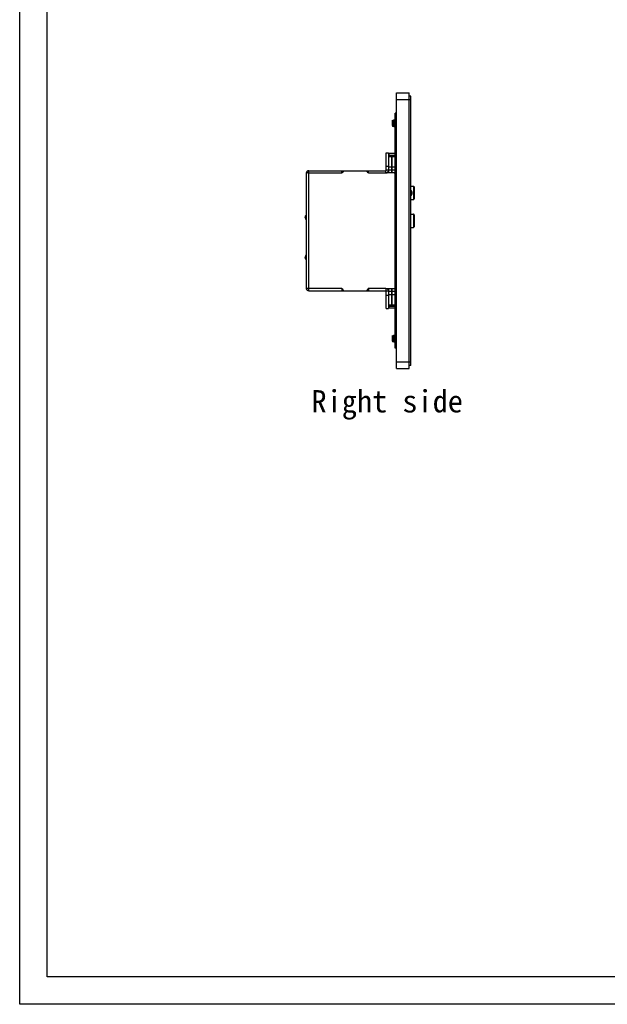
# Model space of a CAD drawing. Header units: millimetres. Extents: x 2497 to 3553, y 296 to 1027.
# Tile 1 of 9: x 2497 to 2761, y 296 to 738. Entities that reach past the tile are written whole.
import ezdxf

# ---------------------------------------------------------------- set-up
doc = ezdxf.new("R2010")
doc.units = ezdxf.units.MM
doc.layers.add('IPD6000W-US-DXF_CONTINUOUS_LINE', color=7, linetype='Continuous')
doc.layers.add('M0400TY00000DXF_CONTINUOUS_LINE', color=7, linetype='Continuous')

msp = doc.modelspace()

# ---------------------------------------------------------------- linework, layer by layer
for points in [[(2496.52, 1026.9), (3552.58, 1026.9), (3552.58, 295.64), (2496.52, 295.64)], [(3540.17, 308.05), (2508.93, 308.05), (2508.93, 1014.49), (3540.17, 1014.49)]]:
    msp.add_lwpolyline(points, close=True)
at = {"layer": 'IPD6000W-US-DXF_CONTINUOUS_LINE', "color": 7, "linetype": 'Continuous'}
for p, q in [((2665.75, 581.38), (2665.75, 705.28)), ((2665.75, 705.28), (2671.55, 705.28)), ((2665.75, 705.28), (2671.55, 705.28)), ((2671.55, 581.38), (2671.55, 705.28)), ((2672.25, 703.88), (2671.55, 703.88)), ((2672.25, 582.78), (2672.25, 703.88)), ((2665.75, 702.28), (2672.25, 702.28)), ((2665.25, 590.53), (2665.25, 696.13)), ((2665.75, 696.13), (2665.25, 696.13)), ((2663.95, 692.98), (2664.06, 693.09)), ((2663.95, 690.56), (2663.95, 692.98)), ((2663.98, 690.54), (2663.98, 690.54)), ((2663.98, 690.54), (2664.1, 690.33)), ((2664.16, 692.92), (2664.06, 693.09)), ((2664.16, 692.92), (2664.16, 692.92)), ((2664.41, 693.22), (2664.23, 692.92)), ((2664.24, 690.24), (2664.41, 690.54)), ((2664.42, 693.23), (2664.48, 693.23)), ((2664.48, 690.54), (2664.66, 690.24)), ((2664.48, 690.54), (2664.48, 690.54)), ((2664.66, 692.92), (2664.49, 693.22)), ((2664.66, 692.92), (2664.66, 692.92)), ((2664.91, 693.22), (2664.73, 692.92)), ((2664.74, 690.24), (2664.91, 690.54)), ((2664.92, 693.23), (2664.98, 693.23)), ((2664.98, 690.54), (2665.16, 690.24)), ((2664.98, 690.54), (2664.98, 690.54)), ((2665.16, 692.92), (2664.99, 693.22)), ((2665.16, 692.92), (2665.16, 692.92)), ((2665.75, 693.13), (2665.25, 693.13)), ((2664.12, 690.3), (2664.2, 690.23)), ((2664.2, 690.23), (2664.2, 690.34)), ((2664.2, 690.23), (2664.23, 690.23)), ((2664.67, 690.23), (2664.73, 690.23)), ((2665.17, 690.23), (2665.23, 690.23)), ((2661.25, 670.53), (2661.25, 678.33)), ((2661.25, 678.33), (2662.25, 678.33)), ((2662.25, 678.33), (2662.25, 670.53)), ((2662.25, 677.78), (2662.55, 678.08)), ((2662.25, 677.33), (2663.75, 677.33)), ((2662.55, 677.33), (2662.55, 678.08)), ((2665.25, 678.08), (2662.55, 678.08)), ((2663.75, 677.33), (2663.75, 669.33)), ((2663.75, 669.33), (2663.75, 677.33)), ((2663.75, 677.33), (2665.25, 677.33)), ((2662.25, 676.74), (2663.75, 676.74)), ((2663.75, 676.74), (2665.25, 676.74)), ((2625.25, 669.33), (2625.25, 617.33)), ((2626.45, 669.33), (2625.25, 669.33)), ((2625.33, 669.58), (2625.95, 669.33)), ((2626.45, 616.33), (2626.45, 670.33)), ((2626.45, 670.33), (2661.05, 670.33)), ((2626.45, 669.33), (2641.25, 669.33)), ((2641.25, 669.33), (2641.25, 670.33)), ((2641.45, 669.33), (2641.25, 669.33)), ((2641.95, 670.33), (2641.45, 669.33)), ((2653.05, 669.33), (2652.55, 670.33)), ((2653.25, 669.33), (2653.05, 669.33)), ((2653.25, 669.33), (2653.25, 670.33)), ((2653.25, 669.33), (2661.05, 669.33)), ((2661.05, 669.33), (2661.05, 670.33)), ((2664.75, 669.33), (2661.05, 669.33)), ((2661.25, 672.33), (2662.25, 672.33)), ((2662.25, 670.53), (2661.25, 670.53)), ((2663.75, 671.91), (2662.25, 671.91)), ((2662.25, 670.5), (2662.25, 669.33)), ((2663.75, 670.5), (2662.25, 670.5)), ((2665.25, 671.91), (2663.75, 671.91)), ((2665.25, 670.5), (2663.75, 670.5)), ((2672.25, 663.33), (2673.45, 663.33)), ((2673.45, 663.33), (2673.45, 657.33)), ((2673.75, 663.03), (2673.75, 657.63)), ((2672.25, 657.33), (2673.45, 657.33)), ((2672.25, 650.83), (2673.45, 650.83)), ((2673.45, 650.83), (2673.45, 644.83)), ((2624.82, 649.4), (2625.01, 649.47)), ((2625.25, 648.22), (2624.82, 649.4)), ((2625.25, 648.81), (2625.01, 649.47)), ((2673.75, 650.53), (2673.75, 645.13)), ((2672.25, 644.83), (2673.45, 644.83)), ((2624.82, 631.26), (2625.25, 632.43)), ((2624.82, 631.26), (2625.01, 631.19)), ((2625.01, 631.19), (2625.25, 631.85)), ((2626.45, 617.33), (2625.25, 617.33)), ((2625.95, 617.33), (2625.33, 617.08)), ((2641.25, 617.33), (2626.45, 617.33)), ((2626.45, 616.33), (2661.05, 616.33)), ((2641.25, 617.33), (2641.45, 617.33)), ((2641.25, 617.33), (2641.25, 616.33)), ((2641.45, 617.33), (2641.95, 616.33)), ((2652.55, 616.33), (2653.05, 617.33)), ((2653.25, 617.33), (2653.05, 617.33)), ((2661.05, 617.33), (2653.25, 617.33)), ((2653.25, 617.33), (2653.25, 616.33)), ((2661.05, 617.33), (2664.75, 617.33)), ((2661.05, 617.33), (2661.05, 616.33)), ((2662.25, 616.13), (2661.25, 616.13)), ((2661.25, 608.33), (2661.25, 616.13)), ((2662.25, 617.33), (2662.25, 616.16)), ((2662.25, 616.16), (2663.75, 616.16)), ((2662.25, 616.13), (2662.25, 608.33)), ((2663.75, 617.33), (2663.75, 609.33)), ((2663.75, 609.33), (2663.75, 617.33)), ((2663.75, 616.16), (2665.25, 616.16)), ((2661.25, 614.33), (2662.25, 614.33)), ((2662.25, 614.74), (2663.75, 614.74)), ((2663.75, 614.74), (2665.25, 614.74)), ((2661.25, 608.33), (2662.25, 608.33)), ((2663.75, 609.91), (2662.25, 609.91)), ((2663.75, 609.33), (2662.25, 609.33)), ((2662.25, 608.88), (2662.55, 608.58)), ((2662.55, 608.58), (2662.55, 609.33)), ((2665.25, 608.58), (2662.55, 608.58)), ((2665.25, 609.91), (2663.75, 609.91)), ((2665.25, 609.33), (2663.75, 609.33)), ((2663.95, 596.18), (2664.06, 596.29)), ((2663.95, 593.76), (2663.95, 596.18)), ((2663.98, 593.74), (2663.98, 593.74)), ((2663.98, 593.74), (2664.1, 593.53)), ((2664.16, 596.12), (2664.06, 596.29)), ((2664.12, 593.5), (2664.2, 593.43)), ((2664.16, 596.12), (2664.16, 596.12)), ((2664.2, 593.43), (2664.2, 593.54)), ((2664.2, 593.43), (2664.23, 593.43)), ((2664.41, 596.42), (2664.23, 596.12)), ((2664.24, 593.44), (2664.41, 593.74)), ((2664.42, 596.43), (2664.48, 596.43)), ((2664.48, 593.74), (2664.48, 593.74)), ((2664.48, 593.74), (2664.66, 593.44)), ((2664.66, 596.12), (2664.49, 596.42)), ((2664.66, 596.12), (2664.66, 596.12)), ((2664.67, 593.43), (2664.73, 593.43)), ((2664.91, 596.42), (2664.73, 596.12)), ((2664.74, 593.44), (2664.91, 593.74)), ((2664.92, 596.43), (2664.98, 596.43)), ((2664.98, 593.74), (2664.98, 593.74)), ((2664.98, 593.74), (2665.16, 593.44)), ((2665.16, 596.12), (2664.99, 596.42)), ((2665.16, 596.12), (2665.16, 596.12)), ((2665.17, 593.43), (2665.23, 593.43)), ((2665.75, 593.53), (2665.25, 593.53)), ((2665.75, 590.53), (2665.25, 590.53)), ((2665.75, 584.38), (2672.25, 584.38)), ((2665.75, 581.38), (2671.55, 581.38)), ((2672.25, 582.78), (2671.55, 582.78))]:
    msp.add_line(p, q, dxfattribs=at)
for points in [[(2663.95, 690.56), (2663.95, 690.56), (2663.96, 690.56), (2663.97, 690.55), (2663.97, 690.55), (2663.98, 690.55), (2663.98, 690.54), (2663.98, 690.54)], [(2664.23, 692.92), (2664.23, 692.92), (2664.23, 692.92), (2664.23, 692.91), (2664.23, 692.91), (2664.22, 692.91), (2664.22, 692.91), (2664.21, 692.9), (2664.2, 692.9), (2664.2, 692.9), (2664.19, 692.9), (2664.18, 692.9), (2664.17, 692.91), (2664.17, 692.91), (2664.17, 692.91), (2664.16, 692.92), (2664.16, 692.92), (2664.16, 692.92)], [(2664.41, 690.54), (2664.41, 690.54), (2664.41, 690.54), (2664.41, 690.54), (2664.42, 690.54), (2664.42, 690.55), (2664.42, 690.55), (2664.43, 690.55), (2664.44, 690.56), (2664.45, 690.56), (2664.45, 690.56), (2664.46, 690.56)], [(2664.46, 690.56), (2664.47, 690.55), (2664.47, 690.55), (2664.48, 690.55), (2664.48, 690.54), (2664.48, 690.54)], [(2664.73, 692.92), (2664.73, 692.92), (2664.73, 692.92), (2664.73, 692.91), (2664.73, 692.91), (2664.72, 692.91), (2664.72, 692.91), (2664.71, 692.9), (2664.7, 692.9), (2664.7, 692.9), (2664.69, 692.9), (2664.68, 692.9), (2664.67, 692.91), (2664.67, 692.91), (2664.67, 692.91), (2664.66, 692.92), (2664.66, 692.92), (2664.66, 692.92)], [(2664.91, 690.54), (2664.91, 690.54), (2664.91, 690.54), (2664.92, 690.54), (2664.92, 690.55), (2664.92, 690.55), (2664.93, 690.55), (2664.94, 690.56), (2664.95, 690.56), (2664.95, 690.56), (2664.96, 690.56)], [(2664.96, 690.56), (2664.97, 690.55), (2664.97, 690.55), (2664.98, 690.55), (2664.98, 690.54), (2664.98, 690.54)], [(2665.23, 692.92), (2665.23, 692.92), (2665.23, 692.92), (2665.23, 692.91), (2665.23, 692.91), (2665.22, 692.91), (2665.22, 692.91), (2665.21, 692.9), (2665.2, 692.9), (2665.2, 692.9), (2665.19, 692.9), (2665.18, 692.9), (2665.17, 692.91), (2665.17, 692.91), (2665.17, 692.91), (2665.16, 692.92), (2665.16, 692.92), (2665.16, 692.92)], [(2663.95, 593.76), (2663.95, 593.76), (2663.96, 593.76), (2663.97, 593.75), (2663.97, 593.75), (2663.98, 593.75), (2663.98, 593.74), (2663.98, 593.74)], [(2664.23, 596.12), (2664.23, 596.12), (2664.23, 596.12), (2664.23, 596.11), (2664.23, 596.11), (2664.22, 596.11), (2664.22, 596.11), (2664.21, 596.1), (2664.2, 596.1), (2664.2, 596.1), (2664.19, 596.1), (2664.18, 596.1), (2664.17, 596.11), (2664.17, 596.11), (2664.17, 596.11), (2664.16, 596.12), (2664.16, 596.12), (2664.16, 596.12)], [(2664.41, 593.74), (2664.41, 593.74), (2664.41, 593.74), (2664.42, 593.74), (2664.42, 593.75), (2664.42, 593.75), (2664.43, 593.75), (2664.44, 593.76), (2664.45, 593.76), (2664.45, 593.76), (2664.46, 593.76)], [(2664.46, 593.76), (2664.47, 593.75), (2664.47, 593.75), (2664.48, 593.75), (2664.48, 593.74), (2664.48, 593.74)], [(2664.73, 596.12), (2664.73, 596.12), (2664.73, 596.12), (2664.73, 596.11), (2664.73, 596.11), (2664.72, 596.11), (2664.72, 596.11), (2664.71, 596.1), (2664.7, 596.1), (2664.7, 596.1), (2664.69, 596.1), (2664.68, 596.1), (2664.67, 596.11), (2664.67, 596.11), (2664.67, 596.11), (2664.66, 596.12), (2664.66, 596.12), (2664.66, 596.12)], [(2664.91, 593.74), (2664.91, 593.74), (2664.91, 593.74), (2664.92, 593.74), (2664.92, 593.75), (2664.92, 593.75), (2664.93, 593.75), (2664.94, 593.76), (2664.95, 593.76), (2664.95, 593.76), (2664.96, 593.76)], [(2664.96, 593.76), (2664.97, 593.75), (2664.97, 593.75), (2664.98, 593.75), (2664.98, 593.74), (2664.98, 593.74)], [(2665.23, 596.12), (2665.23, 596.12), (2665.23, 596.12), (2665.23, 596.11), (2665.23, 596.11), (2665.22, 596.11), (2665.22, 596.11), (2665.21, 596.1), (2665.2, 596.1), (2665.2, 596.1), (2665.19, 596.1), (2665.18, 596.1), (2665.17, 596.11), (2665.17, 596.11), (2665.17, 596.11), (2665.16, 596.12), (2665.16, 596.12), (2665.16, 596.12)]]:
    msp.add_lwpolyline(points, dxfattribs=at)
for centre, radius, start, end in [((2626.45, 669.13), 1.2, 176.2291, 180), ((2626.45, 669.13), 1.2, 90, 170.3968), ((2661.05, 670.53), 1.2, 270, 0), ((2661.05, 670.53), 0.2, 270, 0), ((2664.75, 668.83), 0.5, 0, 90), ((2671.35, 660.33), 1.5, 306.8822, 53.1178), ((2673.45, 663.03), 0.3, 0, 90), ((2673.45, 657.63), 0.3, 270, 0), ((2673.45, 650.53), 0.3, 0, 90), ((2625.48, 649.64), 0.7, 110, 200), ((2625.48, 649.64), 0.5, 117.6433, 200), ((2673.45, 645.13), 0.3, 270, 0), ((2625.48, 631.02), 0.7, 160, 250), ((2625.48, 631.02), 0.5, 160, 242.3567), ((2626.45, 617.53), 1.2, 180, 183.7709), ((2626.45, 617.53), 1.2, 189.6032, 270), ((2661.05, 616.13), 1.2, 0, 90), ((2661.05, 616.13), 0.2, 0, 90), ((2664.75, 617.83), 0.5, 270, 0)]:
    msp.add_arc(centre, radius, start, end, dxfattribs=at)
for points, knots in [([(2663.95, 690.99), (2663.96, 690.91), (2663.98, 690.77), (2664.02, 690.6), (2664.05, 690.49), (2664.06, 690.42), (2664.08, 690.37), (2664.1, 690.34), (2664.1, 690.33)], [0, 0, 0, 0, 0.346108, 0.634275, 0.753169, 0.854005, 0.936283, 1, 1, 1, 1]), ([(2663.95, 690.71), (2663.95, 690.69), (2663.95, 690.65), (2663.96, 690.6), (2663.97, 690.57), (2663.98, 690.55), (2663.98, 690.54), (2663.98, 690.54)], [0, 0, 0, 0, 0.361207, 0.649772, 0.86273, 0.940685, 1, 1, 1, 1]), ([(2664.06, 693.09), (2664.06, 693.09), (2664.06, 693.09), (2664.06, 693.09), (2664.06, 693.09), (2664.06, 693.09), (2664.06, 693.09)], [0, 0, 0, 0, 0.234025, 0.429318, 0.667572, 1, 1, 1, 1]), ([(2664.06, 693.09), (2664.06, 693.09), (2664.07, 693.08), (2664.07, 693.07), (2664.07, 693.05), (2664.08, 693.02), (2664.08, 692.97), (2664.08, 692.92), (2664.09, 692.86), (2664.09, 692.79), (2664.1, 692.69), (2664.11, 692.54), (2664.11, 692.34), (2664.12, 692.12), (2664.13, 691.89), (2664.14, 691.66), (2664.15, 691.42), (2664.16, 691.2), (2664.17, 690.92), (2664.18, 690.68), (2664.19, 690.47), (2664.19, 690.38), (2664.2, 690.34)], [0, 0, 0, 0, 0.002004, 0.004886, 0.013341, 0.025372, 0.040899, 0.05981, 0.081957, 0.107176, 0.135274, 0.199258, 0.272035, 0.351517, 0.435461, 0.521545, 0.607424, 0.690802, 0.769485, 0.904847, 0.958129, 1, 1, 1, 1]), ([(2664.16, 692.92), (2664.16, 692.91), (2664.17, 692.91), (2664.17, 692.89), (2664.18, 692.86), (2664.19, 692.82), (2664.19, 692.77), (2664.2, 692.71), (2664.21, 692.61), (2664.23, 692.46), (2664.24, 692.27), (2664.26, 692.05), (2664.27, 691.83), (2664.29, 691.59), (2664.3, 691.37), (2664.32, 691.19), (2664.33, 691.05), (2664.33, 690.96), (2664.34, 690.87), (2664.35, 690.79), (2664.36, 690.73), (2664.36, 690.67), (2664.37, 690.63), (2664.38, 690.6), (2664.38, 690.58), (2664.38, 690.56), (2664.39, 690.55), (2664.39, 690.54), (2664.4, 690.54), (2664.4, 690.53), (2664.4, 690.53), (2664.41, 690.54), (2664.41, 690.54), (2664.41, 690.54)], [0, 0, 0, 0, 0.00374, 0.008568, 0.021559, 0.038982, 0.060718, 0.086582, 0.116338, 0.186382, 0.268206, 0.358694, 0.454389, 0.551632, 0.646702, 0.735964, 0.777338, 0.816009, 0.851605, 0.883792, 0.912264, 0.93676, 0.95706, 0.965583, 0.972999, 0.979302, 0.984491, 0.988581, 0.991621, 0.99375, 0.995379, 0.997279, 1, 1, 1, 1]), ([(2664.23, 692.92), (2664.23, 692.92), (2664.23, 692.92), (2664.24, 692.93), (2664.24, 692.92), (2664.25, 692.92), (2664.25, 692.92), (2664.25, 692.91), (2664.26, 692.9), (2664.26, 692.88), (2664.27, 692.86), (2664.27, 692.84), (2664.28, 692.8), (2664.28, 692.74), (2664.29, 692.68), (2664.3, 692.6), (2664.31, 692.52), (2664.31, 692.43), (2664.33, 692.3), (2664.34, 692.13), (2664.35, 691.91), (2664.37, 691.68), (2664.38, 691.46), (2664.4, 691.24), (2664.41, 691.05), (2664.43, 690.88), (2664.44, 690.75), (2664.45, 690.67), (2664.46, 690.62), (2664.47, 690.58), (2664.47, 690.56), (2664.47, 690.55)], [0, 0, 0, 0, 0.002684, 0.004572, 0.006165, 0.008194, 0.011074, 0.014953, 0.019881, 0.025875, 0.032939, 0.041065, 0.06045, 0.083885, 0.11117, 0.142068, 0.176301, 0.213561, 0.253509, 0.339997, 0.432619, 0.528, 0.622662, 0.713154, 0.796181, 0.868725, 0.928166, 0.952292, 0.9724, 0.988333, 1, 1, 1, 1]), ([(2664.42, 693.23), (2664.41, 693.23), (2664.41, 693.23), (2664.41, 693.23), (2664.41, 693.22), (2664.41, 693.22)], [0, 0, 0, 0, 0.186435, 0.529098, 1, 1, 1, 1]), ([(2664.54, 691.73), (2664.54, 691.83), (2664.52, 692.02), (2664.51, 692.3), (2664.5, 692.52), (2664.49, 692.68), (2664.48, 692.79), (2664.47, 692.88), (2664.46, 692.97), (2664.46, 693.05), (2664.45, 693.1), (2664.44, 693.14), (2664.44, 693.16), (2664.44, 693.18), (2664.43, 693.2), (2664.43, 693.21), (2664.42, 693.22), (2664.42, 693.23), (2664.42, 693.23), (2664.42, 693.23)], [0, 0, 0, 0, 0.194078, 0.380704, 0.552757, 0.631227, 0.703643, 0.769312, 0.827614, 0.877997, 0.919996, 0.937733, 0.953246, 0.966503, 0.977494, 0.986223, 0.992728, 0.997149, 1, 1, 1, 1]), ([(2664.47, 690.55), (2664.48, 690.55), (2664.48, 690.55), (2664.48, 690.54), (2664.48, 690.54)], [0, 0, 0, 0, 0.288475, 1, 1, 1, 1]), ([(2664.48, 693.23), (2664.48, 693.23), (2664.48, 693.23), (2664.48, 693.23), (2664.48, 693.22), (2664.49, 693.22)], [0, 0, 0, 0, 0.186512, 0.529148, 1, 1, 1, 1]), ([(2664.49, 693.22), (2664.49, 693.22), (2664.49, 693.21), (2664.49, 693.2), (2664.5, 693.17), (2664.51, 693.12), (2664.52, 693.07), (2664.52, 693), (2664.53, 692.92), (2664.54, 692.83), (2664.55, 692.7), (2664.56, 692.51), (2664.57, 692.27), (2664.59, 692), (2664.6, 691.82), (2664.6, 691.73)], [0, 0, 0, 0, 0.005833, 0.013636, 0.035292, 0.06501, 0.102606, 0.147794, 0.20021, 0.259415, 0.324916, 0.472534, 0.638073, 0.815902, 1, 1, 1, 1]), ([(2664.54, 691.73), (2664.55, 691.64), (2664.55, 691.46), (2664.57, 691.19), (2664.58, 690.95), (2664.6, 690.76), (2664.61, 690.62), (2664.61, 690.53), (2664.62, 690.46), (2664.63, 690.39), (2664.64, 690.33), (2664.64, 690.29), (2664.65, 690.26), (2664.65, 690.24), (2664.66, 690.24), (2664.66, 690.24)], [0, 0, 0, 0, 0.184096, 0.361922, 0.52746, 0.675078, 0.740582, 0.799789, 0.852206, 0.897396, 0.934992, 0.964709, 0.986364, 0.994167, 1, 1, 1, 1]), ([(2664.73, 690.23), (2664.73, 690.23), (2664.72, 690.23), (2664.72, 690.24), (2664.72, 690.25), (2664.71, 690.26), (2664.71, 690.28), (2664.7, 690.29), (2664.7, 690.32), (2664.69, 690.36), (2664.69, 690.41), (2664.68, 690.49), (2664.67, 690.57), (2664.66, 690.67), (2664.66, 690.78), (2664.65, 690.94), (2664.63, 691.16), (2664.62, 691.44), (2664.61, 691.63), (2664.6, 691.73)], [0, 0, 0, 0, 0.00285, 0.007272, 0.013778, 0.022506, 0.033496, 0.046756, 0.062268, 0.080003, 0.122004, 0.172385, 0.230686, 0.296354, 0.368768, 0.447237, 0.619291, 0.805922, 1, 1, 1, 1]), ([(2664.66, 692.92), (2664.66, 692.91), (2664.67, 692.91), (2664.67, 692.89), (2664.68, 692.86), (2664.69, 692.82), (2664.69, 692.77), (2664.7, 692.71), (2664.71, 692.61), (2664.73, 692.46), (2664.74, 692.27), (2664.76, 692.05), (2664.77, 691.83), (2664.79, 691.59), (2664.8, 691.37), (2664.82, 691.19), (2664.83, 691.05), (2664.83, 690.96), (2664.84, 690.87), (2664.85, 690.79), (2664.86, 690.73), (2664.86, 690.67), (2664.87, 690.63), (2664.88, 690.6), (2664.88, 690.58), (2664.88, 690.56), (2664.89, 690.55), (2664.89, 690.54), (2664.9, 690.54), (2664.9, 690.53), (2664.9, 690.53), (2664.91, 690.54), (2664.91, 690.54), (2664.91, 690.54)], [0, 0, 0, 0, 0.003739, 0.008568, 0.021559, 0.038982, 0.060717, 0.086581, 0.116336, 0.186379, 0.268202, 0.358688, 0.454383, 0.551625, 0.646694, 0.735956, 0.777331, 0.816002, 0.851599, 0.883786, 0.912259, 0.936756, 0.957057, 0.965581, 0.972997, 0.979301, 0.984491, 0.988581, 0.991621, 0.993752, 0.99538, 0.99728, 1, 1, 1, 1]), ([(2664.73, 692.92), (2664.73, 692.92), (2664.73, 692.92), (2664.74, 692.93), (2664.74, 692.92), (2664.75, 692.92), (2664.75, 692.92), (2664.75, 692.91), (2664.76, 692.9), (2664.76, 692.88), (2664.77, 692.86), (2664.77, 692.84), (2664.78, 692.8), (2664.78, 692.74), (2664.79, 692.68), (2664.8, 692.6), (2664.81, 692.52), (2664.82, 692.43), (2664.83, 692.3), (2664.84, 692.12), (2664.85, 691.9), (2664.87, 691.68), (2664.88, 691.45), (2664.9, 691.24), (2664.91, 691.04), (2664.93, 690.87), (2664.94, 690.75), (2664.95, 690.67), (2664.96, 690.62), (2664.97, 690.58), (2664.97, 690.56), (2664.98, 690.55)], [0, 0, 0, 0, 0.002687, 0.004576, 0.006172, 0.008212, 0.01111, 0.015011, 0.019966, 0.025993, 0.033095, 0.041263, 0.060745, 0.084293, 0.111706, 0.14274, 0.177119, 0.214529, 0.25463, 0.341415, 0.434299, 0.529881, 0.624656, 0.715151, 0.798052, 0.870332, 0.929366, 0.953238, 0.973057, 0.988673, 1, 1, 1, 1]), ([(2664.91, 693.22), (2664.91, 693.22), (2664.91, 693.23), (2664.91, 693.23), (2664.92, 693.23)], [0, 0, 0, 0, 0.336433, 1, 1, 1, 1]), ([(2664.92, 693.23), (2664.92, 693.23), (2664.92, 693.23), (2664.92, 693.22), (2664.93, 693.21), (2664.93, 693.2), (2664.94, 693.18), (2664.94, 693.16), (2664.94, 693.14), (2664.95, 693.1), (2664.96, 693.05), (2664.96, 692.97), (2664.97, 692.88), (2664.98, 692.79), (2664.99, 692.68), (2665, 692.52), (2665.01, 692.3), (2665.02, 692.02), (2665.04, 691.83), (2665.04, 691.73)], [0, 0, 0, 0, 0.002852, 0.007276, 0.013786, 0.022517, 0.033509, 0.046772, 0.062286, 0.080023, 0.122028, 0.172413, 0.230719, 0.296391, 0.368807, 0.447275, 0.619321, 0.805936, 1, 1, 1, 1]), ([(2664.99, 693.22), (2664.98, 693.22), (2664.98, 693.23), (2664.98, 693.23), (2664.98, 693.23)], [0, 0, 0, 0, 0.336325, 1, 1, 1, 1]), ([(2664.98, 690.55), (2664.98, 690.55), (2664.98, 690.55), (2664.98, 690.54), (2664.98, 690.54)], [0, 0, 0, 0, 0.284929, 1, 1, 1, 1]), ([(2665.1, 691.73), (2665.1, 691.82), (2665.09, 692), (2665.07, 692.27), (2665.06, 692.51), (2665.05, 692.7), (2665.04, 692.83), (2665.03, 692.92), (2665.02, 693), (2665.02, 693.07), (2665.01, 693.12), (2665, 693.17), (2664.99, 693.2), (2664.99, 693.21), (2664.99, 693.22), (2664.99, 693.22)], [0, 0, 0, 0, 0.184098, 0.361931, 0.527471, 0.675085, 0.740585, 0.79979, 0.852206, 0.897395, 0.934991, 0.964708, 0.986364, 0.994167, 1, 1, 1, 1]), ([(2665.04, 691.73), (2665.05, 691.64), (2665.05, 691.46), (2665.07, 691.19), (2665.08, 690.95), (2665.1, 690.76), (2665.11, 690.62), (2665.11, 690.53), (2665.12, 690.46), (2665.13, 690.39), (2665.14, 690.33), (2665.14, 690.29), (2665.15, 690.26), (2665.15, 690.24), (2665.16, 690.24), (2665.16, 690.24)], [0, 0, 0, 0, 0.184099, 0.361933, 0.527473, 0.675088, 0.740588, 0.799792, 0.852207, 0.897394, 0.93499, 0.964708, 0.986363, 0.994167, 1, 1, 1, 1]), ([(2665.22, 690.24), (2665.22, 690.24), (2665.22, 690.25), (2665.21, 690.26), (2665.2, 690.29), (2665.2, 690.34), (2665.19, 690.4), (2665.18, 690.46), (2665.17, 690.57), (2665.16, 690.74), (2665.15, 690.95), (2665.13, 691.2), (2665.12, 691.46), (2665.11, 691.64), (2665.1, 691.73)], [0, 0, 0, 0, 0.006304, 0.014566, 0.037057, 0.06747, 0.105611, 0.151198, 0.20386, 0.328637, 0.475815, 0.6405, 0.817189, 1, 1, 1, 1]), ([(2665.16, 692.92), (2665.16, 692.91), (2665.17, 692.9), (2665.17, 692.89), (2665.18, 692.87), (2665.19, 692.83), (2665.2, 692.77), (2665.21, 692.68), (2665.22, 692.58), (2665.23, 692.46), (2665.24, 692.33), (2665.24, 692.24), (2665.25, 692.19)], [0, 0, 0, 0, 0.017481, 0.041554, 0.07231, 0.109716, 0.20398, 0.322935, 0.464607, 0.626584, 0.806082, 1, 1, 1, 1]), ([(2664.1, 690.33), (2664.11, 690.33), (2664.11, 690.32), (2664.12, 690.31), (2664.12, 690.3)], [0, 0, 0, 0, 0.28416, 1, 1, 1, 1]), ([(2664.2, 690.34), (2664.2, 690.33), (2664.2, 690.3), (2664.21, 690.28), (2664.21, 690.26), (2664.22, 690.25), (2664.22, 690.24), (2664.22, 690.23), (2664.23, 690.23), (2664.23, 690.23)], [0, 0, 0, 0, 0.415438, 0.581282, 0.718729, 0.827817, 0.909118, 0.964384, 1, 1, 1, 1]), ([(2664.23, 690.23), (2664.23, 690.23), (2664.23, 690.23), (2664.23, 690.23), (2664.23, 690.23), (2664.24, 690.24)], [0, 0, 0, 0, 0.186534, 0.529201, 1, 1, 1, 1]), ([(2664.66, 690.24), (2664.66, 690.23), (2664.66, 690.23), (2664.66, 690.23), (2664.67, 690.23)], [0, 0, 0, 0, 0.336221, 1, 1, 1, 1]), ([(2664.74, 690.24), (2664.73, 690.23), (2664.73, 690.23), (2664.73, 690.23), (2664.73, 690.23)], [0, 0, 0, 0, 0.336327, 1, 1, 1, 1]), ([(2665.16, 690.24), (2665.16, 690.23), (2665.16, 690.23), (2665.16, 690.23), (2665.17, 690.23)], [0, 0, 0, 0, 0.336323, 1, 1, 1, 1]), ([(2665.23, 690.23), (2665.23, 690.23), (2665.22, 690.23), (2665.22, 690.23), (2665.22, 690.24)], [0, 0, 0, 0, 0.385041, 1, 1, 1, 1]), ([(2663.95, 594.19), (2663.96, 594.11), (2663.98, 593.97), (2664.02, 593.8), (2664.05, 593.69), (2664.06, 593.62), (2664.08, 593.57), (2664.1, 593.54), (2664.1, 593.53)], [0, 0, 0, 0, 0.346108, 0.634275, 0.753169, 0.854005, 0.936283, 1, 1, 1, 1]), ([(2663.95, 593.91), (2663.95, 593.89), (2663.95, 593.85), (2663.96, 593.8), (2663.97, 593.77), (2663.98, 593.75), (2663.98, 593.74), (2663.98, 593.74)], [0, 0, 0, 0, 0.361207, 0.649772, 0.86273, 0.940685, 1, 1, 1, 1]), ([(2664.06, 596.29), (2664.06, 596.29), (2664.06, 596.29), (2664.06, 596.29), (2664.06, 596.29), (2664.06, 596.29), (2664.06, 596.29)], [0, 0, 0, 0, 0.234025, 0.429318, 0.667572, 1, 1, 1, 1]), ([(2664.06, 596.29), (2664.06, 596.29), (2664.07, 596.28), (2664.07, 596.27), (2664.07, 596.25), (2664.08, 596.22), (2664.08, 596.17), (2664.08, 596.12), (2664.09, 596.06), (2664.09, 595.99), (2664.1, 595.89), (2664.11, 595.74), (2664.11, 595.54), (2664.12, 595.32), (2664.13, 595.09), (2664.14, 594.86), (2664.15, 594.62), (2664.16, 594.4), (2664.17, 594.12), (2664.18, 593.88), (2664.19, 593.67), (2664.19, 593.58), (2664.2, 593.54)], [0, 0, 0, 0, 0.002004, 0.004886, 0.013341, 0.025372, 0.040899, 0.05981, 0.081957, 0.107176, 0.135274, 0.199258, 0.272035, 0.351517, 0.435461, 0.521545, 0.607424, 0.690802, 0.769485, 0.904847, 0.958129, 1, 1, 1, 1]), ([(2664.1, 593.53), (2664.11, 593.53), (2664.11, 593.52), (2664.12, 593.51), (2664.12, 593.5)], [0, 0, 0, 0, 0.28416, 1, 1, 1, 1]), ([(2664.16, 596.12), (2664.16, 596.11), (2664.17, 596.11), (2664.17, 596.09), (2664.18, 596.06), (2664.19, 596.02), (2664.19, 595.97), (2664.2, 595.91), (2664.21, 595.81), (2664.23, 595.66), (2664.24, 595.47), (2664.26, 595.25), (2664.27, 595.03), (2664.29, 594.79), (2664.3, 594.57), (2664.32, 594.39), (2664.33, 594.25), (2664.33, 594.16), (2664.34, 594.07), (2664.35, 593.99), (2664.36, 593.93), (2664.36, 593.87), (2664.37, 593.83), (2664.38, 593.8), (2664.38, 593.78), (2664.38, 593.76), (2664.39, 593.75), (2664.39, 593.74), (2664.4, 593.74), (2664.4, 593.73), (2664.4, 593.73), (2664.41, 593.74), (2664.41, 593.74), (2664.41, 593.74)], [0, 0, 0, 0, 0.00374, 0.008568, 0.021559, 0.038982, 0.060718, 0.086582, 0.116338, 0.186382, 0.268206, 0.358694, 0.454389, 0.551632, 0.646702, 0.735964, 0.777338, 0.816009, 0.851605, 0.883792, 0.912264, 0.93676, 0.95706, 0.965583, 0.972999, 0.979302, 0.984491, 0.988581, 0.991621, 0.99375, 0.995379, 0.997279, 1, 1, 1, 1]), ([(2664.2, 593.54), (2664.2, 593.53), (2664.2, 593.5), (2664.21, 593.48), (2664.21, 593.46), (2664.22, 593.45), (2664.22, 593.44), (2664.22, 593.43), (2664.23, 593.43), (2664.23, 593.43)], [0, 0, 0, 0, 0.415438, 0.581282, 0.718729, 0.827817, 0.909118, 0.964384, 1, 1, 1, 1]), ([(2664.23, 596.12), (2664.23, 596.12), (2664.23, 596.12), (2664.24, 596.13), (2664.24, 596.12), (2664.25, 596.12), (2664.25, 596.12), (2664.25, 596.11), (2664.26, 596.1), (2664.26, 596.08), (2664.27, 596.06), (2664.27, 596.04), (2664.28, 596), (2664.28, 595.94), (2664.29, 595.88), (2664.3, 595.8), (2664.31, 595.72), (2664.31, 595.63), (2664.33, 595.5), (2664.34, 595.33), (2664.35, 595.11), (2664.37, 594.88), (2664.38, 594.66), (2664.4, 594.44), (2664.41, 594.25), (2664.43, 594.08), (2664.44, 593.95), (2664.45, 593.87), (2664.46, 593.82), (2664.47, 593.78), (2664.47, 593.76), (2664.47, 593.75)], [0, 0, 0, 0, 0.002684, 0.004572, 0.006165, 0.008194, 0.011074, 0.014953, 0.019881, 0.025875, 0.032939, 0.041065, 0.06045, 0.083885, 0.11117, 0.142068, 0.176301, 0.213561, 0.253509, 0.339997, 0.432619, 0.528, 0.622662, 0.713154, 0.796181, 0.868725, 0.928166, 0.952292, 0.9724, 0.988333, 1, 1, 1, 1]), ([(2664.23, 593.43), (2664.23, 593.43), (2664.23, 593.43), (2664.23, 593.43), (2664.23, 593.43), (2664.24, 593.44)], [0, 0, 0, 0, 0.186534, 0.529201, 1, 1, 1, 1]), ([(2664.42, 596.43), (2664.41, 596.43), (2664.41, 596.43), (2664.41, 596.43), (2664.41, 596.42), (2664.41, 596.42)], [0, 0, 0, 0, 0.186435, 0.529098, 1, 1, 1, 1]), ([(2664.54, 594.93), (2664.54, 595.03), (2664.52, 595.22), (2664.51, 595.5), (2664.5, 595.72), (2664.49, 595.88), (2664.48, 595.99), (2664.47, 596.08), (2664.46, 596.17), (2664.46, 596.25), (2664.45, 596.3), (2664.44, 596.34), (2664.44, 596.36), (2664.44, 596.38), (2664.43, 596.4), (2664.43, 596.41), (2664.42, 596.42), (2664.42, 596.43), (2664.42, 596.43), (2664.42, 596.43)], [0, 0, 0, 0, 0.194078, 0.380704, 0.552757, 0.631227, 0.703643, 0.769312, 0.827614, 0.877997, 0.919996, 0.937733, 0.953246, 0.966503, 0.977494, 0.986223, 0.992728, 0.997149, 1, 1, 1, 1]), ([(2664.47, 593.75), (2664.48, 593.75), (2664.48, 593.75), (2664.48, 593.74), (2664.48, 593.74)], [0, 0, 0, 0, 0.288475, 1, 1, 1, 1]), ([(2664.48, 596.43), (2664.48, 596.43), (2664.48, 596.43), (2664.48, 596.43), (2664.48, 596.42), (2664.49, 596.42)], [0, 0, 0, 0, 0.186512, 0.529148, 1, 1, 1, 1]), ([(2664.49, 596.42), (2664.49, 596.42), (2664.49, 596.41), (2664.49, 596.4), (2664.5, 596.37), (2664.51, 596.32), (2664.52, 596.27), (2664.52, 596.2), (2664.53, 596.12), (2664.54, 596.03), (2664.55, 595.9), (2664.56, 595.71), (2664.57, 595.47), (2664.59, 595.2), (2664.6, 595.02), (2664.6, 594.93)], [0, 0, 0, 0, 0.005833, 0.013636, 0.035292, 0.06501, 0.102606, 0.147794, 0.20021, 0.259415, 0.324916, 0.472534, 0.638073, 0.815902, 1, 1, 1, 1]), ([(2664.54, 594.93), (2664.55, 594.84), (2664.55, 594.66), (2664.57, 594.39), (2664.58, 594.15), (2664.6, 593.96), (2664.61, 593.82), (2664.61, 593.73), (2664.62, 593.66), (2664.63, 593.59), (2664.64, 593.53), (2664.64, 593.49), (2664.65, 593.46), (2664.65, 593.44), (2664.66, 593.44), (2664.66, 593.44)], [0, 0, 0, 0, 0.184096, 0.361922, 0.52746, 0.675078, 0.740582, 0.799789, 0.852206, 0.897396, 0.934992, 0.964709, 0.986364, 0.994167, 1, 1, 1, 1]), ([(2664.73, 593.43), (2664.73, 593.43), (2664.72, 593.43), (2664.72, 593.44), (2664.72, 593.45), (2664.71, 593.46), (2664.71, 593.48), (2664.7, 593.49), (2664.7, 593.52), (2664.69, 593.56), (2664.69, 593.61), (2664.68, 593.69), (2664.67, 593.77), (2664.66, 593.87), (2664.66, 593.98), (2664.65, 594.14), (2664.63, 594.36), (2664.62, 594.64), (2664.61, 594.83), (2664.6, 594.93)], [0, 0, 0, 0, 0.00285, 0.007272, 0.013778, 0.022506, 0.033496, 0.046756, 0.062268, 0.080003, 0.122004, 0.172385, 0.230686, 0.296354, 0.368768, 0.447237, 0.619291, 0.805922, 1, 1, 1, 1]), ([(2664.66, 596.12), (2664.66, 596.11), (2664.67, 596.11), (2664.67, 596.09), (2664.68, 596.06), (2664.69, 596.02), (2664.69, 595.97), (2664.7, 595.91), (2664.71, 595.81), (2664.73, 595.66), (2664.74, 595.47), (2664.76, 595.25), (2664.77, 595.03), (2664.79, 594.79), (2664.8, 594.57), (2664.82, 594.39), (2664.83, 594.25), (2664.83, 594.16), (2664.84, 594.07), (2664.85, 593.99), (2664.86, 593.93), (2664.86, 593.87), (2664.87, 593.83), (2664.88, 593.8), (2664.88, 593.78), (2664.88, 593.76), (2664.89, 593.75), (2664.89, 593.74), (2664.9, 593.74), (2664.9, 593.73), (2664.9, 593.73), (2664.91, 593.74), (2664.91, 593.74), (2664.91, 593.74)], [0, 0, 0, 0, 0.003739, 0.008568, 0.021559, 0.038982, 0.060717, 0.086581, 0.116336, 0.186379, 0.268202, 0.358688, 0.454383, 0.551625, 0.646694, 0.735956, 0.777331, 0.816002, 0.851599, 0.883786, 0.912259, 0.936756, 0.957057, 0.965581, 0.972997, 0.979301, 0.984491, 0.988581, 0.991621, 0.993752, 0.99538, 0.99728, 1, 1, 1, 1]), ([(2664.66, 593.44), (2664.66, 593.43), (2664.66, 593.43), (2664.66, 593.43), (2664.67, 593.43)], [0, 0, 0, 0, 0.336221, 1, 1, 1, 1]), ([(2664.73, 596.12), (2664.73, 596.12), (2664.73, 596.12), (2664.74, 596.13), (2664.74, 596.12), (2664.75, 596.12), (2664.75, 596.12), (2664.75, 596.11), (2664.76, 596.1), (2664.76, 596.08), (2664.77, 596.06), (2664.77, 596.04), (2664.78, 596), (2664.78, 595.94), (2664.79, 595.88), (2664.8, 595.8), (2664.81, 595.72), (2664.82, 595.63), (2664.83, 595.5), (2664.84, 595.32), (2664.85, 595.1), (2664.87, 594.88), (2664.88, 594.65), (2664.9, 594.44), (2664.91, 594.24), (2664.93, 594.07), (2664.94, 593.95), (2664.95, 593.87), (2664.96, 593.82), (2664.97, 593.78), (2664.97, 593.76), (2664.98, 593.75)], [0, 0, 0, 0, 0.002687, 0.004576, 0.006172, 0.008212, 0.01111, 0.015011, 0.019966, 0.025993, 0.033095, 0.041263, 0.060745, 0.084293, 0.111706, 0.14274, 0.177119, 0.214529, 0.25463, 0.341415, 0.434299, 0.529881, 0.624656, 0.715151, 0.798052, 0.870332, 0.929366, 0.953238, 0.973057, 0.988673, 1, 1, 1, 1]), ([(2664.74, 593.44), (2664.73, 593.43), (2664.73, 593.43), (2664.73, 593.43), (2664.73, 593.43)], [0, 0, 0, 0, 0.336327, 1, 1, 1, 1]), ([(2664.91, 596.42), (2664.91, 596.42), (2664.91, 596.43), (2664.91, 596.43), (2664.92, 596.43)], [0, 0, 0, 0, 0.336433, 1, 1, 1, 1]), ([(2664.92, 596.43), (2664.92, 596.43), (2664.92, 596.43), (2664.92, 596.42), (2664.93, 596.41), (2664.93, 596.4), (2664.94, 596.38), (2664.94, 596.36), (2664.94, 596.34), (2664.95, 596.3), (2664.96, 596.25), (2664.96, 596.17), (2664.97, 596.08), (2664.98, 595.99), (2664.99, 595.88), (2665, 595.72), (2665.01, 595.5), (2665.02, 595.22), (2665.04, 595.03), (2665.04, 594.93)], [0, 0, 0, 0, 0.002852, 0.007276, 0.013786, 0.022517, 0.033509, 0.046772, 0.062286, 0.080023, 0.122028, 0.172413, 0.230719, 0.296391, 0.368807, 0.447275, 0.619321, 0.805936, 1, 1, 1, 1]), ([(2664.99, 596.42), (2664.98, 596.42), (2664.98, 596.43), (2664.98, 596.43), (2664.98, 596.43)], [0, 0, 0, 0, 0.336325, 1, 1, 1, 1]), ([(2664.98, 593.75), (2664.98, 593.75), (2664.98, 593.75), (2664.98, 593.74), (2664.98, 593.74)], [0, 0, 0, 0, 0.284929, 1, 1, 1, 1]), ([(2665.1, 594.93), (2665.1, 595.02), (2665.09, 595.2), (2665.07, 595.47), (2665.06, 595.71), (2665.05, 595.9), (2665.04, 596.03), (2665.03, 596.12), (2665.02, 596.2), (2665.02, 596.27), (2665.01, 596.32), (2665, 596.37), (2664.99, 596.4), (2664.99, 596.41), (2664.99, 596.42), (2664.99, 596.42)], [0, 0, 0, 0, 0.184098, 0.361931, 0.527471, 0.675085, 0.740585, 0.79979, 0.852206, 0.897395, 0.934991, 0.964708, 0.986364, 0.994167, 1, 1, 1, 1]), ([(2665.04, 594.93), (2665.05, 594.84), (2665.05, 594.66), (2665.07, 594.39), (2665.08, 594.15), (2665.1, 593.96), (2665.11, 593.82), (2665.11, 593.73), (2665.12, 593.66), (2665.13, 593.59), (2665.14, 593.53), (2665.14, 593.49), (2665.15, 593.46), (2665.15, 593.44), (2665.16, 593.44), (2665.16, 593.44)], [0, 0, 0, 0, 0.184099, 0.361933, 0.527473, 0.675088, 0.740588, 0.799792, 0.852207, 0.897394, 0.93499, 0.964708, 0.986363, 0.994167, 1, 1, 1, 1]), ([(2665.22, 593.44), (2665.22, 593.44), (2665.22, 593.45), (2665.21, 593.46), (2665.2, 593.49), (2665.2, 593.54), (2665.19, 593.6), (2665.18, 593.66), (2665.17, 593.77), (2665.16, 593.94), (2665.15, 594.15), (2665.13, 594.4), (2665.12, 594.66), (2665.11, 594.84), (2665.1, 594.93)], [0, 0, 0, 0, 0.006304, 0.014566, 0.037057, 0.06747, 0.105611, 0.151198, 0.20386, 0.328637, 0.475815, 0.6405, 0.817189, 1, 1, 1, 1]), ([(2665.16, 596.12), (2665.16, 596.11), (2665.17, 596.1), (2665.17, 596.09), (2665.18, 596.07), (2665.19, 596.03), (2665.2, 595.97), (2665.21, 595.88), (2665.22, 595.78), (2665.23, 595.66), (2665.24, 595.53), (2665.24, 595.44), (2665.25, 595.39)], [0, 0, 0, 0, 0.017481, 0.041554, 0.07231, 0.109716, 0.20398, 0.322935, 0.464607, 0.626584, 0.806082, 1, 1, 1, 1]), ([(2665.16, 593.44), (2665.16, 593.43), (2665.16, 593.43), (2665.16, 593.43), (2665.17, 593.43)], [0, 0, 0, 0, 0.336323, 1, 1, 1, 1]), ([(2665.23, 593.43), (2665.23, 593.43), (2665.22, 593.43), (2665.22, 593.43), (2665.22, 593.44)], [0, 0, 0, 0, 0.385041, 1, 1, 1, 1])]:
    msp.add_open_spline(points, degree=3, knots=knots, dxfattribs=at)

# ---------------------------------------------------------------- texts
at = {"layer": 'M0400TY00000DXF_CONTINUOUS_LINE', "color": 7, "linetype": 'Continuous', "insert": (2661.65, 565.03), "char_height": 10, "attachment_point": 5}
msp.add_mtext('\\A1;{\\fSimSun|b1|i0|c134|p2;Right side}', dxfattribs=at)

doc.saveas('drawing.dxf')
